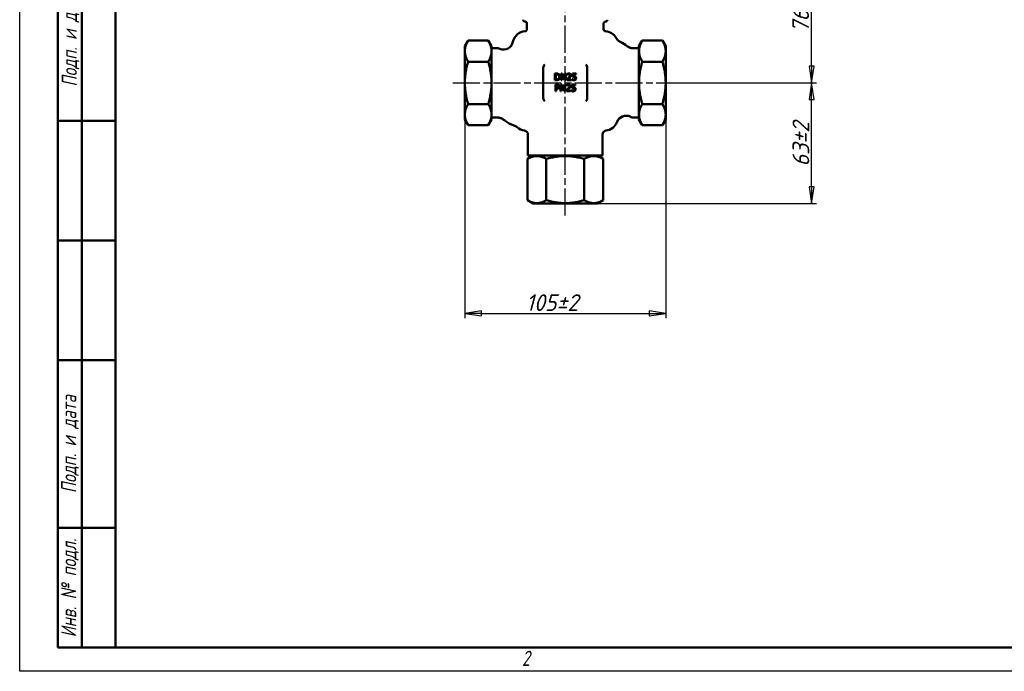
# Model space of a CAD drawing. Header units: millimetres. Extents: x 0 to 1050, y 0 to 742.
# Tile 1 of 3: x 0 to 514, y 0 to 340. Entities that reach past the tile are written whole.
import ezdxf
from ezdxf.enums import TextEntityAlignment as Align

# ---------------------------------------------------------------- set-up
doc = ezdxf.new("R2010")
doc.units = ezdxf.units.MM
doc.header["$LTSCALE"] = 2.5
doc.linetypes.add('CHAIN', pattern=[0.7087, 0.4724, -0.0591, 0.1181, -0.0591])
for name, color, linetype, lineweight in [('Видимый контур (ГОСТ)', 7, 'Continuous', 50), ('Кромка (ГОСТ)', 7, 'Continuous', 50), ('Обозначение (ГОСТ)', 7, 'Continuous', 25), ('Осевая линия (ГОСТ)', 7, 'Continuous', 25), ('Размер (ГОСТ)', 7, 'Continuous', 25), ('Эскизная геометрия (ГОСТ)', 7, 'Continuous', 50)]:
    doc.layers.add(name, color=color, linetype=linetype, lineweight=lineweight)
doc.styles.add('Альтернативный текст (ГОСТ)', font='arial.ttf', dxfattribs={"width": 0.8})
doc.styles.add('Обычный текст (ГОСТ)', font='GOST Common Italic.ttf')
doc.styles.add('Стиль текста112', font='GOST Common Italic.ttf', dxfattribs={"width": 0.8})
doc.dimstyles.new('Обычный (ГОСТ)', dxfattribs={"dimscale": 2.5, "dimtxt": 3.5, "dimasz": 3.5, "dimexe": 1, "dimexo": 0, "dimgap": 0.5, "dimtad": 1, "dimtxsty": 'Обычный текст (ГОСТ)', "dimblk": 'Filled-1', "dimcen": 0.09, "dimdle": 15, "dimclrd": 256, "dimclre": 256, "dimclrt": 256, "dimazin": 2, "dimtfac": 0.714286, "dimtdec": 3, "dimtmove": 0, "dimatfit": 3, "dimfxl": 1, "dimtolj": 1, "dimlwd": 25, "dimlwe": 25, "dimarcsym": 0})

# ---------------------------------------------------------------- blocks, each defined once
blk = doc.blocks.new('Рамки ГОСТ - Рамка')
at = {"layer": 'Кромка (ГОСТ)', "lineweight": 25}
for p, q in [((0, 0), (0, 297)), ((420, 0), (0, 0))]:
    blk.add_line(p, q, dxfattribs=at)
at = {"layer": 'Кромка (ГОСТ)'}
for p, q in [((20, 292), (20, 5)), ((20, 5), (415, 5))]:
    blk.add_line(p, q, dxfattribs=at)
at = {"layer": 'Кромка (ГОСТ)', "insert": (104.99, 4.3), "char_height": 3.17, "width": 5.2328, "attachment_point": 1, "style": 'Альтернативный текст (ГОСТ)'}
blk.add_mtext('\\fGOST Common|b0|i1;{\\H3.1700;2}', dxfattribs=at)
blk = doc.blocks.new('ГОСТ - Доп. графы 1')
at = {"layer": 'Эскизная геометрия (ГОСТ)'}
for p, q in [((-12, 0), (-12, 145)), ((-12, 145), (0, 145)), ((-7, 145), (-7, 0)), ((-12, 110), (-7, 110)), ((-7, 110), (0, 110)), ((-12, 85), (-7, 85)), ((-7, 85), (0, 85)), ((-12, 60), (-7, 60)), ((-7, 60), (0, 60)), ((-12, 25), (-7, 25)), ((-7, 25), (0, 25)), ((0, 0), (-12, 0))]:
    blk.add_line(p, q, dxfattribs=at)
at = {"layer": 'Обозначение (ГОСТ)', "char_height": 3.17, "attachment_point": 5, "rotation": 90, "style": 'Альтернативный текст (ГОСТ)'}
for s, insert, width in [('\\fGOST Common|b0|i1;{\\H3.1700;Подп. и дата}', (-9.37, 127.41), 34.7679), ('\\fGOST Common|b0|i1;{\\H3.1700;Подп. и дата}', (-9.5, 42.47), 35.1486), ('\\fGOST Common|b0|i1;{\\H3.1700;Инв. № подл.}', (-9.5, 12.41), 24.9618)]:
    blk.add_mtext(s, dxfattribs=dict(at, insert=insert, width=width))
at = {"layer": 'Обозначение (ГОСТ)', "style": 'Стиль текста112'}
for tag, p in [('Подп._и_дата_2', (-3.53, 127.51)), ('Инв._номер_дубликата', (-3.41, 97.47)), ('Взамен_инв._номера', (-3.46, 72.53)), ('Подп._и_дата_1', (-3.42, 42.35)), ('ИНВЕНТАРНЫЙ_НОМЕР', (-3.33, 12.68))]:
    blk.add_attdef(tag, text='', height=3.17, rotation=90, dxfattribs=at).set_placement(p, align=Align.MIDDLE_CENTER)
blk = doc.blocks.new('Filled-1')
at = {"color": 0}
for p, q in [((0, 0), (-1, 0.143)), ((-1, 0.143), (-1, -0.143)), ((-1, 0), (0, 0)), ((-1, -0.143), (0, 0))]:
    blk.add_line(p, q, dxfattribs=at)
at = {"color": 0, "flags": 128}
blk.add_lwpolyline([(-1, -0.143), (0, 0), (-1, 0.143), (-1, -0.143)], dxfattribs=at)
at = {"color": 0}
blk.add_solid([(-1, -0.143), (0, 0), (-1, 0.143), (-1, -0.143)], dxfattribs=at)
blk = doc.blocks.new('*D11')
at = {"layer": 'Defpoints', "color": 0, "linetype": 'Continuous', "transparency": 16777216}
for p in [(232.59, 288.24), (337.59, 288.24), (337.59, 186.95)]:
    blk.add_point(p, dxfattribs=at)
at = {"layer": 'Размер (ГОСТ)', "linetype": 'Continuous', "lineweight": 25, "transparency": 16777216}
for p, q in [((232.59, 288.24), (232.59, 184.45)), ((337.59, 288.24), (337.59, 184.45)), ((241.34, 186.95), (328.84, 186.95))]:
    blk.add_line(p, q, dxfattribs=at)
at = {"layer": 'Размер (ГОСТ)', "linetype": 'Continuous', "lineweight": 25, "transparency": 16777216, "xscale": 8.75, "yscale": 8.75, "zscale": 8.75, "rotation": 180}
blk.add_blockref('Filled-1', (232.59, 186.95), dxfattribs=at)
at = {"layer": 'Размер (ГОСТ)', "linetype": 'Continuous', "lineweight": 25, "transparency": 16777216, "xscale": 8.75, "yscale": 8.75, "zscale": 8.75}
blk.add_blockref('Filled-1', (337.59, 186.95), dxfattribs=at)
at = {"layer": 'Размер (ГОСТ)', "linetype": 'Continuous', "lineweight": 25, "transparency": 16777216, "insert": (264.51, 196.95), "char_height": 8.75, "attachment_point": 1, "style": 'Обычный текст (ГОСТ)'}
blk.add_mtext('\\A1;\\fGOST Common|b0|i1;{\\H8.7500;105±2}', dxfattribs=at)
blk = doc.blocks.new('*D12')
at = {"layer": 'Defpoints', "color": 0, "linetype": 'Continuous', "transparency": 16777216}
for p in [(343.84, 307.35), (413.83, 307.35), (301.89, 244.35)]:
    blk.add_point(p, dxfattribs=at)
at = {"layer": 'Размер (ГОСТ)', "linetype": 'Continuous', "lineweight": 25, "transparency": 16777216}
for p, q in [((343.84, 307.35), (416.33, 307.35)), ((413.83, 253.1), (413.83, 298.6)), ((301.89, 244.35), (416.33, 244.35))]:
    blk.add_line(p, q, dxfattribs=at)
at = {"layer": 'Размер (ГОСТ)', "linetype": 'Continuous', "lineweight": 25, "transparency": 16777216, "xscale": 8.75, "yscale": 8.75, "zscale": 8.75}
for p, rotation in [((413.83, 307.35), 90), ((413.83, 244.35), 270)]:
    blk.add_blockref('Filled-1', p, dxfattribs=dict(at, rotation=rotation))
at = {"layer": 'Размер (ГОСТ)', "linetype": 'Continuous', "lineweight": 25, "transparency": 16777216, "insert": (403.83, 263.66), "char_height": 8.75, "attachment_point": 1, "rotation": 90, "style": 'Обычный текст (ГОСТ)'}
blk.add_mtext('\\A1;\\fGOST Common|b0|i1;{\\H8.7500;63±2}', dxfattribs=at)
blk = doc.blocks.new('*D13')
at = {"layer": 'Defpoints', "color": 0, "linetype": 'Continuous', "transparency": 16777216}
for p in [(295.71, 383.35), (413.82, 383.35), (343.84, 307.35)]:
    blk.add_point(p, dxfattribs=at)
at = {"layer": 'Размер (ГОСТ)', "linetype": 'Continuous', "lineweight": 25, "transparency": 16777216}
for p, q in [((295.71, 383.35), (416.32, 383.35)), ((413.82, 316.1), (413.82, 374.6)), ((343.84, 307.35), (416.32, 307.35))]:
    blk.add_line(p, q, dxfattribs=at)
at = {"layer": 'Размер (ГОСТ)', "linetype": 'Continuous', "lineweight": 25, "transparency": 16777216, "xscale": 8.75, "yscale": 8.75, "zscale": 8.75}
for p, rotation in [((413.82, 383.35), 90), ((413.82, 307.35), 270)]:
    blk.add_blockref('Filled-1', p, dxfattribs=dict(at, rotation=rotation))
at = {"layer": 'Размер (ГОСТ)', "linetype": 'Continuous', "lineweight": 25, "transparency": 16777216, "insert": (403.71, 333.62), "char_height": 8.75, "attachment_point": 1, "rotation": 90, "style": 'Обычный текст (ГОСТ)'}
blk.add_mtext('\\A1;\\fGOST Common|b0|i1;{\\H8.7500;76±2}', dxfattribs=at)

msp = doc.modelspace()

# ---------------------------------------------------------------- linework, layer by layer
at = {"layer": 'Видимый контур (ГОСТ)'}
for p, q in [((265.088, 335.335), (265.088, 338.35)), ((305.088, 335.335), (305.088, 338.35)), ((232.588, 326.457), (234.32, 329.457)), ((234.32, 329.457), (244.856, 329.457)), ((246.588, 326.457), (244.856, 329.457)), ((323.588, 326.457), (325.32, 329.457)), ((335.856, 329.457), (325.32, 329.457)), ((337.588, 326.457), (335.856, 329.457)), ((232.588, 326.457), (232.588, 288.244)), ((246.588, 288.244), (246.588, 326.457)), ((246.588, 325.495), (248.977, 325.495)), ((323.588, 325.495), (320.445, 325.495)), ((323.588, 326.457), (323.588, 288.244)), ((337.588, 288.244), (337.588, 326.457)), ((234.32, 318.404), (244.856, 318.404)), ((273.588, 315.35), (273.588, 299.35)), ((296.588, 299.35), (296.588, 315.35)), ((335.856, 318.404), (325.32, 318.404)), ((280.405, 312.247), (279.608, 312.247)), ((279.608, 312.247), (279.608, 308.747)), ((279.608, 308.747), (280.413, 308.747)), ((280.073, 311.844), (280.427, 311.844)), ((280.073, 309.15), (280.073, 311.844)), ((280.427, 309.15), (280.073, 309.15)), ((283.533, 312.247), (282.872, 312.247)), ((282.872, 312.247), (282.872, 308.747)), ((282.872, 308.747), (283.306, 308.747)), ((283.306, 308.747), (283.306, 311.765)), ((283.306, 311.765), (284.855, 308.747)), ((284.943, 309.476), (283.533, 312.247)), ((284.855, 308.747), (285.377, 308.747)), ((285.377, 312.247), (284.943, 312.247)), ((284.943, 312.247), (284.943, 309.476)), ((285.377, 308.747), (285.377, 312.247)), ((285.986, 309.243), (285.986, 308.747)), ((285.986, 308.747), (288.145, 308.747)), ((286.06, 312.111), (286.06, 311.612)), ((286.06, 311.612), (286.086, 311.612)), ((288.145, 309.153), (286.426, 309.153)), ((288.145, 308.747), (288.145, 309.153)), ((288.684, 309.368), (288.65, 309.368)), ((288.65, 309.368), (288.65, 308.872)), ((290.715, 312.247), (288.794, 312.247)), ((288.794, 312.247), (288.794, 310.443)), ((289.245, 310.903), (289.245, 311.836)), ((289.245, 311.836), (290.715, 311.836)), ((290.715, 311.836), (290.715, 312.247)), ((280.792, 306.484), (279.913, 306.484)), ((279.913, 306.484), (279.913, 302.984)), ((280.378, 304.686), (280.378, 306.082)), ((280.378, 306.082), (280.763, 306.082)), ((280.695, 304.686), (280.378, 304.686)), ((280.378, 302.984), (280.378, 304.289)), ((280.378, 304.289), (280.772, 304.289)), ((283.228, 306.484), (282.567, 306.484)), ((282.567, 306.484), (282.567, 302.984)), ((283.001, 306.002), (284.55, 302.984)), ((283.001, 302.984), (283.001, 306.002)), ((284.638, 303.713), (283.228, 306.484)), ((285.072, 306.484), (284.638, 306.484)), ((284.638, 306.484), (284.638, 303.713)), ((285.072, 302.984), (285.072, 306.484)), ((285.755, 306.348), (285.755, 305.849)), ((285.755, 305.849), (285.781, 305.849)), ((288.379, 303.606), (288.345, 303.606)), ((288.345, 303.606), (288.345, 303.109)), ((290.41, 306.484), (288.49, 306.484)), ((288.49, 306.484), (288.49, 304.68)), ((288.94, 305.14), (288.94, 306.073)), ((288.94, 306.073), (290.41, 306.073)), ((290.41, 306.073), (290.41, 306.484)), ((279.913, 302.984), (280.378, 302.984)), ((282.567, 302.984), (283.001, 302.984)), ((284.55, 302.984), (285.072, 302.984)), ((285.682, 303.481), (285.682, 302.984)), ((285.682, 302.984), (287.84, 302.984)), ((287.84, 303.39), (286.121, 303.39)), ((287.84, 302.984), (287.84, 303.39)), ((234.32, 296.297), (244.856, 296.297)), ((335.856, 296.297), (325.32, 296.297)), ((232.588, 288.244), (234.32, 285.244)), ((246.588, 288.244), (244.856, 285.244)), ((246.588, 289.205), (249.732, 289.205)), ((323.588, 289.205), (321.2, 289.205)), ((323.588, 288.244), (325.32, 285.244)), ((337.588, 288.244), (335.856, 285.244)), ((234.32, 285.244), (244.856, 285.244)), ((335.856, 285.244), (325.32, 285.244)), ((265.588, 280.406), (265.588, 269.35)), ((304.588, 280.406), (304.588, 269.35)), ((268.291, 269.35), (265.291, 267.618)), ((265.291, 267.618), (265.291, 246.082)), ((265.588, 269.35), (304.588, 269.35)), ((275.19, 267.618), (275.19, 246.082)), ((294.987, 267.618), (294.987, 246.082)), ((301.886, 269.35), (304.886, 267.618)), ((304.886, 267.618), (304.886, 246.082)), ((268.291, 244.35), (265.291, 246.082)), ((268.291, 244.35), (301.886, 244.35)), ((301.886, 244.35), (304.886, 246.082))]:
    msp.add_line(p, q, dxfattribs=at)
for centre, radius, start, end in [((264.088, 340.35), 1, 180, 270), ((306.088, 340.35), 1, 270, 0), ((264.088, 338.35), 1, 0, 90), ((264.088, 335.335), 1, 273.58332, 0), ((306.088, 338.35), 1, 90, 180), ((306.088, 335.335), 1, 180, 266.41668), ((264.588, 327.35), 7, 93.58332, 168.58621), ((305.588, 327.35), 7, 29.8312, 86.41668), ((248.977, 320.495), 5, 67.3645, 90), ((252.826, 329.725), 5, 247.3645, 348.58621), ((275.588, 315.35), 2, 126.59937, 180), ((294.588, 315.35), 2, 0, 53.40063), ((275.588, 299.35), 2, 180, 233.40063), ((294.588, 299.35), 2, 306.59937, 0), ((316.848, 285.202), 5, 64.20635, 159.77409), ((321.2, 294.205), 5, 244.20635, 270), ((264.588, 289.35), 7, 228.13547, 263.62063), ((305.588, 289.35), 7, 276.37937, 339.77409), ((263.588, 280.406), 2, 0, 83.62063), ((306.588, 280.406), 2, 96.37937, 180)]:
    msp.add_arc(centre, radius, start, end, dxfattribs=at)
for points, weights in [([(234.32, 329.457), (231.13, 323.931), (234.32, 318.404)], [1.06909268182, 1.23448189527, 1.06909268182]), ([(244.856, 318.404), (248.047, 323.931), (244.856, 329.457)], [1.06909268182, 1.23448189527, 1.06909268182]), ([(325.32, 329.457), (322.13, 323.931), (325.32, 318.404)], [1.06909268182, 1.23448189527, 1.06909268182]), ([(335.856, 318.404), (339.047, 323.931), (335.856, 329.457)], [1.06909268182, 1.23448189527, 1.06909268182]), ([(234.32, 318.404), (231.13, 307.35), (234.32, 296.297)], [1.06909268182, 1.23448189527, 1.06909268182]), ([(244.856, 296.297), (248.047, 307.35), (244.856, 318.404)], [1.06909268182, 1.23448189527, 1.06909268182]), ([(325.32, 318.404), (322.13, 307.35), (325.32, 296.297)], [1.06909268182, 1.23448189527, 1.06909268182]), ([(335.856, 296.297), (339.047, 307.35), (335.856, 318.404)], [1.06909268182, 1.23448189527, 1.06909268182]), ([(234.32, 296.297), (231.13, 290.77), (234.32, 285.244)], [1.06909268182, 1.23448189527, 1.06909268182]), ([(244.856, 285.244), (248.047, 290.77), (244.856, 296.297)], [1.06909268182, 1.23448189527, 1.06909268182]), ([(325.32, 296.297), (322.13, 290.77), (325.32, 285.244)], [1.06909268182, 1.23448189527, 1.06909268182]), ([(335.856, 285.244), (339.047, 290.77), (335.856, 296.297)], [1.06909268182, 1.23448189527, 1.06909268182]), ([(275.19, 267.618), (270.24, 270.476), (265.291, 267.618)], [1, 1.15470053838, 1]), ([(294.987, 267.618), (285.088, 270.476), (275.19, 267.618)], [1, 1.15470053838, 1]), ([(304.886, 267.618), (299.936, 270.476), (294.987, 267.618)], [1, 1.15470053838, 1]), ([(265.291, 246.082), (270.24, 243.225), (275.19, 246.082)], [1, 1.15470053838, 1]), ([(275.19, 246.082), (285.088, 243.225), (294.987, 246.082)], [1, 1.15470053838, 1]), ([(294.987, 246.082), (299.936, 243.225), (304.886, 246.082)], [1, 1.15470053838, 1])]:
    msp.add_rational_spline(points, weights, degree=2, dxfattribs=at)
for points, knots in [([(313.838, 328.812), (313.637, 328.908), (313.441, 329.018), (313.071, 329.261), (312.896, 329.393), (312.574, 329.671), (312.426, 329.816), (312.16, 330.109), (312.042, 330.258), (311.832, 330.55), (311.741, 330.693), (311.661, 330.833)], [1.535739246, 1.535739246, 1.535739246, 1.535739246, 1.540663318, 1.540663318, 1.545587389, 1.545587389, 1.550511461, 1.550511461, 1.555435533, 1.555435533, 1.560359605, 1.560359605, 1.560359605, 1.560359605]), ([(320.445, 325.495), (320.182, 325.495), (319.919, 325.517), (319.408, 325.597), (319.162, 325.657), (318.701, 325.803), (318.486, 325.89), (318.091, 326.079), (317.912, 326.18), (317.589, 326.387), (317.445, 326.492), (317.316, 326.596)], [1.9173925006, 1.9173925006, 1.9173925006, 1.9173925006, 1.9181244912, 1.9181244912, 1.9188564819, 1.9188564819, 1.9195884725, 1.9195884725, 1.9203204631, 1.9203204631, 1.9210524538, 1.9210524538, 1.9210524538, 1.9210524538]), ([(281.658, 311.969), (281.513, 312.065), (281.347, 312.129), (281.09, 312.197), (280.876, 312.247), (280.405, 312.247)], [-0.40837265, -0.40837265, -0.40837265, -0.40837265, -0.14133287, -0.14133287, 0, 0, 0, 0]), ([(280.413, 308.747), (280.634, 308.747), (280.894, 308.759), (281.211, 308.824), (281.406, 308.873), (281.653, 309.028)], [-0.28084093, -0.28084093, -0.28084093, -0.28084093, -0.08728295, -0.08728295, 0, 0, 0, 0]), ([(280.427, 311.844), (280.707, 311.844), (280.867, 311.815), (281.094, 311.762), (281.227, 311.708), (281.352, 311.634)], [-0.070078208, -0.070078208, -0.070078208, -0.070078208, -0.04344913, -0.04344913, 0, 0, 0, 0]), ([(281.394, 309.382), (281.331, 309.338), (281.264, 309.301), (281.094, 309.227), (281.01, 309.208), (280.795, 309.162), (280.606, 309.15), (280.427, 309.15)], [-0.074312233, -0.074312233, -0.074312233, -0.074312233, -0.06573242, -0.06573242, -0.053662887, -0.053662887, 0, 0, 0, 0]), ([(281.352, 311.634), (281.447, 311.576), (281.53, 311.505), (281.674, 311.334), (281.731, 311.237), (281.854, 310.934), (281.882, 310.714), (281.882, 310.5)], [-0.13123432, -0.13123432, -0.13123432, -0.13123432, -0.09804191, -0.09804191, -0.06428736, -0.06428736, 0, 0, 0, 0]), ([(281.882, 310.5), (281.882, 310.343), (281.869, 310.18), (281.806, 309.928), (281.763, 309.797), (281.603, 309.553), (281.508, 309.459), (281.394, 309.382)], [-0.15837325, -0.15837325, -0.15837325, -0.15837325, -0.08754222, -0.08754222, -0.04098995, -0.04098995, 0, 0, 0, 0]), ([(281.653, 309.028), (281.779, 309.111), (281.889, 309.213), (282.091, 309.465), (282.171, 309.611), (282.325, 309.984), (282.367, 310.236), (282.367, 310.494)], [-0.1600605, -0.1600605, -0.1600605, -0.1600605, -0.12119321, -0.12119321, -0.07735371, -0.07735371, 0, 0, 0, 0]), ([(282.367, 310.494), (282.367, 310.69), (282.347, 310.887), (282.237, 311.288), (282.154, 311.438), (281.968, 311.717), (281.827, 311.857), (281.658, 311.969)], [-0.13573814, -0.13573814, -0.13573814, -0.13573814, -0.10047704, -0.10047704, -0.0608476, -0.0608476, 0, 0, 0, 0]), ([(286.832, 310.086), (286.701, 309.942), (286.565, 309.801), (286.341, 309.582), (286.194, 309.438), (285.986, 309.243)], [-0.22558234, -0.22558234, -0.22558234, -0.22558234, -0.0853349, -0.0853349, 0, 0, 0, 0]), ([(286.956, 312.321), (286.79, 312.321), (286.625, 312.294), (286.396, 312.233), (286.202, 312.181), (286.06, 312.111)], [-0.15890942, -0.15890942, -0.15890942, -0.15890942, -0.047502, -0.047502, 0, 0, 0, 0]), ([(286.086, 311.612), (286.131, 311.644), (286.188, 311.679), (286.259, 311.723), (286.328, 311.765), (286.426, 311.805)], [-0.09223777, -0.09223777, -0.09223777, -0.09223777, -0.031702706, -0.031702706, 0, 0, 0, 0]), ([(286.426, 311.805), (286.505, 311.837), (286.587, 311.864), (286.711, 311.894), (286.804, 311.915), (286.922, 311.915)], [-0.10852049, -0.10852049, -0.10852049, -0.10852049, -0.03566853, -0.03566853, 0, 0, 0, 0]), ([(286.426, 309.153), (286.56, 309.277), (286.728, 309.437), (286.979, 309.676), (287.132, 309.822), (287.351, 310.06)], [-0.20158805, -0.20158805, -0.20158805, -0.20158805, -0.0969121, -0.0969121, 0, 0, 0, 0]), ([(287.524, 311.334), (287.524, 311.24), (287.512, 311.148), (287.462, 310.963), (287.425, 310.874), (287.26, 310.576), (287.038, 310.313), (286.832, 310.086)], [-0.16418866, -0.16418866, -0.16418866, -0.16418866, -0.12872778, -0.12872778, -0.09201221, -0.09201221, 0, 0, 0, 0]), ([(286.922, 311.915), (287.035, 311.915), (287.114, 311.896), (287.235, 311.855), (287.296, 311.82), (287.351, 311.773)], [-0.03835738, -0.03835738, -0.03835738, -0.03835738, -0.021531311, -0.021531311, 0, 0, 0, 0]), ([(288, 311.359), (288, 311.434), (287.994, 311.509), (287.968, 311.651), (287.948, 311.717), (287.877, 311.883), (287.814, 311.974), (287.67, 312.114), (287.576, 312.186), (287.286, 312.299), (287.12, 312.321), (286.956, 312.321)], [-0.22046186, -0.22046186, -0.22046186, -0.22046186, -0.1832692, -0.1832692, -0.14899313, -0.14899313, -0.09328952, -0.09328952, -0.04905442, -0.04905442, 0, 0, 0, 0]), ([(287.351, 311.773), (287.378, 311.749), (287.403, 311.722), (287.446, 311.661), (287.464, 311.627), (287.496, 311.548), (287.524, 311.466), (287.524, 311.334)], [-0.10253591, -0.10253591, -0.10253591, -0.10253591, -0.07186523, -0.07186523, -0.03971384, -0.03971384, 0, 0, 0, 0]), ([(287.351, 310.06), (287.441, 310.156), (287.527, 310.254), (287.646, 310.399), (287.736, 310.51), (287.819, 310.659)], [-0.1699176, -0.1699176, -0.1699176, -0.1699176, -0.05114024, -0.05114024, 0, 0, 0, 0]), ([(287.819, 310.659), (287.877, 310.76), (287.921, 310.867), (287.969, 311.04), (288, 311.166), (288, 311.359)], [-0.16570419, -0.16570419, -0.16570419, -0.16570419, -0.05792876, -0.05792876, 0, 0, 0, 0]), ([(288.65, 308.872), (288.782, 308.807), (288.929, 308.761), (289.163, 308.708), (289.338, 308.673), (289.566, 308.673)], [-0.17677266, -0.17677266, -0.17677266, -0.17677266, -0.06850365, -0.06850365, 0, 0, 0, 0]), ([(289.061, 309.181), (288.986, 309.209), (288.91, 309.241), (288.81, 309.292), (288.737, 309.329), (288.684, 309.368)], [-0.070601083, -0.070601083, -0.070601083, -0.070601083, -0.019758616, -0.019758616, 0, 0, 0, 0]), ([(288.794, 310.443), (288.889, 310.464), (289.007, 310.484), (289.153, 310.506), (289.296, 310.528), (289.486, 310.528)], [-0.16423199, -0.16423199, -0.16423199, -0.16423199, -0.05726611, -0.05726611, 0, 0, 0, 0]), ([(289.574, 309.079), (289.488, 309.079), (289.399, 309.086), (289.229, 309.126), (289.144, 309.152), (289.061, 309.181)], [-0.052405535, -0.052405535, -0.052405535, -0.052405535, -0.026474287, -0.026474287, 0, 0, 0, 0]), ([(289.563, 310.922), (289.513, 310.922), (289.462, 310.921), (289.389, 310.917), (289.328, 310.914), (289.245, 310.903)], [-0.076870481, -0.076870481, -0.076870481, -0.076870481, -0.02510792, -0.02510792, 0, 0, 0, 0]), ([(289.486, 310.528), (289.629, 310.528), (289.774, 310.511), (289.951, 310.445), (290.009, 310.411), (290.059, 310.367)], [-0.056540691, -0.056540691, -0.056540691, -0.056540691, -0.020299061, -0.020299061, 0, 0, 0, 0]), ([(290.374, 310.704), (290.32, 310.746), (290.262, 310.783), (290.142, 310.841), (290.081, 310.864), (289.957, 310.893), (289.82, 310.922), (289.563, 310.922)], [-0.24096281, -0.24096281, -0.24096281, -0.24096281, -0.15671035, -0.15671035, -0.07714406, -0.07714406, 0, 0, 0, 0]), ([(289.566, 308.673), (289.665, 308.673), (289.763, 308.682), (289.923, 308.717), (290.014, 308.742), (290.234, 308.849), (290.338, 308.922), (290.425, 309.016)], [-0.12663948, -0.12663948, -0.12663948, -0.12663948, -0.0735179, -0.0735179, -0.03852684, -0.03852684, 0, 0, 0, 0]), ([(290.079, 309.292), (290.048, 309.256), (290.013, 309.223), (289.935, 309.169), (289.894, 309.147), (289.803, 309.112), (289.707, 309.079), (289.574, 309.079)], [-0.11605878, -0.11605878, -0.11605878, -0.11605878, -0.07773392, -0.07773392, -0.03992352, -0.03992352, 0, 0, 0, 0]), ([(290.059, 310.367), (290.092, 310.34), (290.121, 310.309), (290.18, 310.229), (290.199, 310.187), (290.246, 310.075), (290.258, 309.969), (290.258, 309.862)], [-0.047589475, -0.047589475, -0.047589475, -0.047589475, -0.040971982, -0.040971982, -0.032077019, -0.032077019, 0, 0, 0, 0]), ([(290.258, 309.862), (290.258, 309.692), (290.23, 309.587), (290.181, 309.442), (290.138, 309.362), (290.079, 309.292)], [-0.045866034, -0.045866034, -0.045866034, -0.045866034, -0.027637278, -0.027637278, 0, 0, 0, 0]), ([(290.734, 309.859), (290.734, 309.97), (290.726, 310.086), (290.684, 310.272), (290.656, 310.357), (290.544, 310.548), (290.468, 310.634), (290.374, 310.704)], [-0.11028631, -0.11028631, -0.11028631, -0.11028631, -0.06656425, -0.06656425, -0.03508569, -0.03508569, 0, 0, 0, 0]), ([(290.425, 309.016), (290.527, 309.126), (290.601, 309.252), (290.689, 309.484), (290.734, 309.639), (290.734, 309.859)], [-0.16403164, -0.16403164, -0.16403164, -0.16403164, -0.06583052, -0.06583052, 0, 0, 0, 0]), ([(281.441, 304.896), (281.403, 304.856), (281.36, 304.823), (281.247, 304.758), (281.186, 304.74), (281.02, 304.697), (280.855, 304.686), (280.695, 304.686)], [-0.067898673, -0.067898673, -0.067898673, -0.067898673, -0.059454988, -0.059454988, -0.047822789, -0.047822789, 0, 0, 0, 0]), ([(280.763, 306.082), (280.864, 306.082), (281.024, 306.077), (281.239, 306.027), (281.317, 305.995), (281.387, 305.948)], [-0.066079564, -0.066079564, -0.066079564, -0.066079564, -0.025412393, -0.025412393, 0, 0, 0, 0]), ([(280.772, 304.289), (281.126, 304.289), (281.318, 304.351), (281.573, 304.454), (281.705, 304.54), (281.819, 304.652)], [-0.082422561, -0.082422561, -0.082422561, -0.082422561, -0.047986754, -0.047986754, 0, 0, 0, 0]), ([(281.708, 306.266), (281.591, 306.347), (281.461, 306.401), (281.208, 306.46), (281.042, 306.484), (280.792, 306.484)], [-0.16555373, -0.16555373, -0.16555373, -0.16555373, -0.07494064, -0.07494064, 0, 0, 0, 0]), ([(281.387, 305.948), (281.433, 305.918), (281.473, 305.883), (281.542, 305.799), (281.568, 305.754), (281.626, 305.613), (281.64, 305.514), (281.64, 305.415)], [-0.062027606, -0.062027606, -0.062027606, -0.062027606, -0.045669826, -0.045669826, -0.029522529, -0.029522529, 0, 0, 0, 0]), ([(281.64, 305.415), (281.64, 305.271), (281.614, 305.175), (281.554, 305.028), (281.503, 304.958), (281.441, 304.896)], [-0.047813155, -0.047813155, -0.047813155, -0.047813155, -0.02617004, -0.02617004, 0, 0, 0, 0]), ([(282.125, 305.429), (282.125, 305.535), (282.114, 305.641), (282.068, 305.811), (282.036, 305.899), (281.903, 306.105), (281.814, 306.194), (281.708, 306.266)], [-0.12516518, -0.12516518, -0.12516518, -0.12516518, -0.07343034, -0.07343034, -0.03849855, -0.03849855, 0, 0, 0, 0]), ([(281.819, 304.652), (281.867, 304.7), (281.91, 304.752), (281.986, 304.869), (282.018, 304.932), (282.085, 305.102), (282.125, 305.245), (282.125, 305.429)], [-0.12386578, -0.12386578, -0.12386578, -0.12386578, -0.09019905, -0.09019905, -0.05516574, -0.05516574, 0, 0, 0, 0]), ([(286.527, 304.323), (286.396, 304.179), (286.26, 304.038), (286.036, 303.819), (285.889, 303.675), (285.682, 303.481)], [-0.22558234, -0.22558234, -0.22558234, -0.22558234, -0.0853349, -0.0853349, 0, 0, 0, 0]), ([(286.652, 306.558), (286.486, 306.558), (286.32, 306.532), (286.091, 306.47), (285.897, 306.418), (285.755, 306.348)], [-0.15890942, -0.15890942, -0.15890942, -0.15890942, -0.047502, -0.047502, 0, 0, 0, 0]), ([(285.781, 305.849), (285.826, 305.881), (285.883, 305.917), (285.954, 305.961), (286.023, 306.003), (286.121, 306.042)], [-0.09223777, -0.09223777, -0.09223777, -0.09223777, -0.031702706, -0.031702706, 0, 0, 0, 0]), ([(286.121, 306.042), (286.2, 306.075), (286.282, 306.101), (286.406, 306.131), (286.499, 306.153), (286.618, 306.153)], [-0.10852049, -0.10852049, -0.10852049, -0.10852049, -0.03566853, -0.03566853, 0, 0, 0, 0]), ([(286.121, 303.39), (286.255, 303.514), (286.424, 303.674), (286.674, 303.913), (286.827, 304.06), (287.046, 304.298)], [-0.20158805, -0.20158805, -0.20158805, -0.20158805, -0.0969121, -0.0969121, 0, 0, 0, 0]), ([(287.219, 305.571), (287.219, 305.477), (287.207, 305.385), (287.157, 305.201), (287.12, 305.111), (286.955, 304.814), (286.733, 304.55), (286.527, 304.323)], [-0.16418866, -0.16418866, -0.16418866, -0.16418866, -0.12872778, -0.12872778, -0.09201221, -0.09201221, 0, 0, 0, 0]), ([(286.618, 306.153), (286.73, 306.153), (286.809, 306.133), (286.93, 306.092), (286.991, 306.058), (287.046, 306.011)], [-0.03835738, -0.03835738, -0.03835738, -0.03835738, -0.021531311, -0.021531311, 0, 0, 0, 0]), ([(287.695, 305.597), (287.695, 305.671), (287.689, 305.747), (287.663, 305.888), (287.643, 305.954), (287.572, 306.121), (287.509, 306.211), (287.365, 306.351), (287.271, 306.423), (286.981, 306.537), (286.815, 306.558), (286.652, 306.558)], [-0.22046186, -0.22046186, -0.22046186, -0.22046186, -0.1832692, -0.1832692, -0.14899313, -0.14899313, -0.09328952, -0.09328952, -0.04905442, -0.04905442, 0, 0, 0, 0]), ([(287.046, 306.011), (287.074, 305.987), (287.098, 305.96), (287.141, 305.899), (287.159, 305.865), (287.191, 305.785), (287.219, 305.703), (287.219, 305.571)], [-0.10253591, -0.10253591, -0.10253591, -0.10253591, -0.07186523, -0.07186523, -0.03971384, -0.03971384, 0, 0, 0, 0]), ([(287.046, 304.298), (287.136, 304.393), (287.222, 304.491), (287.341, 304.636), (287.431, 304.747), (287.514, 304.896)], [-0.1699176, -0.1699176, -0.1699176, -0.1699176, -0.05114024, -0.05114024, 0, 0, 0, 0]), ([(287.514, 304.896), (287.572, 304.997), (287.616, 305.104), (287.664, 305.277), (287.695, 305.404), (287.695, 305.597)], [-0.16570419, -0.16570419, -0.16570419, -0.16570419, -0.05792876, -0.05792876, 0, 0, 0, 0]), ([(288.756, 303.418), (288.681, 303.446), (288.605, 303.478), (288.506, 303.529), (288.432, 303.566), (288.379, 303.606)], [-0.070601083, -0.070601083, -0.070601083, -0.070601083, -0.019758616, -0.019758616, 0, 0, 0, 0]), ([(288.49, 304.68), (288.584, 304.701), (288.702, 304.721), (288.848, 304.744), (288.991, 304.766), (289.182, 304.766)], [-0.16423199, -0.16423199, -0.16423199, -0.16423199, -0.05726611, -0.05726611, 0, 0, 0, 0]), ([(289.258, 305.16), (289.209, 305.16), (289.157, 305.158), (289.084, 305.154), (289.023, 305.151), (288.94, 305.14)], [-0.076870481, -0.076870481, -0.076870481, -0.076870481, -0.02510792, -0.02510792, 0, 0, 0, 0]), ([(289.182, 304.766), (289.324, 304.766), (289.469, 304.748), (289.646, 304.682), (289.704, 304.649), (289.754, 304.604)], [-0.056540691, -0.056540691, -0.056540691, -0.056540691, -0.020299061, -0.020299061, 0, 0, 0, 0]), ([(290.069, 304.941), (290.015, 304.983), (289.957, 305.02), (289.837, 305.079), (289.776, 305.101), (289.652, 305.13), (289.515, 305.16), (289.258, 305.16)], [-0.24096281, -0.24096281, -0.24096281, -0.24096281, -0.15671035, -0.15671035, -0.07714406, -0.07714406, 0, 0, 0, 0]), ([(289.754, 304.604), (289.787, 304.577), (289.816, 304.547), (289.875, 304.467), (289.894, 304.424), (289.941, 304.312), (289.953, 304.206), (289.953, 304.099)], [-0.047589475, -0.047589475, -0.047589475, -0.047589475, -0.040971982, -0.040971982, -0.032077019, -0.032077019, 0, 0, 0, 0]), ([(289.953, 304.099), (289.953, 303.929), (289.925, 303.825), (289.876, 303.68), (289.834, 303.6), (289.774, 303.529)], [-0.045866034, -0.045866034, -0.045866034, -0.045866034, -0.027637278, -0.027637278, 0, 0, 0, 0]), ([(290.43, 304.096), (290.43, 304.207), (290.421, 304.323), (290.379, 304.51), (290.351, 304.594), (290.239, 304.785), (290.163, 304.871), (290.069, 304.941)], [-0.11028631, -0.11028631, -0.11028631, -0.11028631, -0.06656425, -0.06656425, -0.03508569, -0.03508569, 0, 0, 0, 0]), ([(290.12, 303.254), (290.222, 303.363), (290.296, 303.489), (290.384, 303.722), (290.43, 303.877), (290.43, 304.096)], [-0.16403164, -0.16403164, -0.16403164, -0.16403164, -0.06583052, -0.06583052, 0, 0, 0, 0]), ([(288.345, 303.109), (288.477, 303.044), (288.624, 302.999), (288.858, 302.945), (289.033, 302.911), (289.261, 302.911)], [-0.17677266, -0.17677266, -0.17677266, -0.17677266, -0.06850365, -0.06850365, 0, 0, 0, 0]), ([(289.269, 303.316), (289.183, 303.316), (289.094, 303.323), (288.924, 303.363), (288.839, 303.389), (288.756, 303.418)], [-0.052405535, -0.052405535, -0.052405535, -0.052405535, -0.026474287, -0.026474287, 0, 0, 0, 0]), ([(289.261, 302.911), (289.36, 302.911), (289.458, 302.92), (289.618, 302.954), (289.709, 302.979), (289.93, 303.086), (290.033, 303.16), (290.12, 303.254)], [-0.12663948, -0.12663948, -0.12663948, -0.12663948, -0.0735179, -0.0735179, -0.03852684, -0.03852684, 0, 0, 0, 0]), ([(289.774, 303.529), (289.743, 303.493), (289.708, 303.461), (289.63, 303.406), (289.589, 303.384), (289.498, 303.349), (289.403, 303.316), (289.269, 303.316)], [-0.11605878, -0.11605878, -0.11605878, -0.11605878, -0.07773392, -0.07773392, -0.03992352, -0.03992352, 0, 0, 0, 0]), ([(249.732, 289.205), (249.995, 289.205), (250.258, 289.184), (250.768, 289.104), (251.015, 289.044), (251.476, 288.898), (251.691, 288.811), (252.085, 288.622), (252.264, 288.521), (252.588, 288.314), (252.732, 288.209), (252.861, 288.105)], [1.9173925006, 1.9173925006, 1.9173925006, 1.9173925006, 1.9181244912, 1.9181244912, 1.9188564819, 1.9188564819, 1.9195884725, 1.9195884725, 1.9203204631, 1.9203204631, 1.9210524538, 1.9210524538, 1.9210524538, 1.9210524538]), ([(258.16, 285.155), (256.562, 285.684), (255.04, 286.496), (253.398, 287.685), (253.127, 287.892), (252.861, 288.105)], [0, 0, 0, 0, 0.50649905, 0.50649905, 0.60878866, 0.60878866, 0.60878866, 0.60878866]), ([(258.16, 285.155), (258.323, 285.101), (258.477, 285.041), (258.765, 284.912), (258.9, 284.844), (259.15, 284.705), (259.265, 284.633), (259.479, 284.489), (259.577, 284.417), (259.758, 284.276), (259.841, 284.206), (259.917, 284.137)], [1.508996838, 1.508996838, 1.508996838, 1.508996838, 1.516760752, 1.516760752, 1.524524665, 1.524524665, 1.532288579, 1.532288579, 1.540052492, 1.540052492, 1.547816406, 1.547816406, 1.547816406, 1.547816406])]:
    msp.add_open_spline(points, degree=3, knots=knots, dxfattribs=at)
msp.add_open_spline([(313.838, 328.812), (315.077, 328.219), (316.243, 327.457), (317.316, 326.596)], degree=3, dxfattribs=at)
at = {"layer": 'Осевая линия (ГОСТ)', "linetype": 'CHAIN', "ltscale": 11.993792}
for p, q in [((285.088, 238.1), (285.088, 615.6)), ((226.338, 307.35), (343.838, 307.35))]:
    msp.add_line(p, q, dxfattribs=at)

# ---------------------------------------------------------------- block references
at = {"xscale": 2.5, "yscale": 2.5, "zscale": 2.5}
for name, p in [('Рамки ГОСТ - Рамка', (0, 0)), ('ГОСТ - Доп. графы 1', (50, 12.5))]:
    msp.add_blockref(name, p, dxfattribs=at)

# ---------------------------------------------------------------- dimensions: what is measured, and where the dimension line sits
at = {"layer": 'Размер (ГОСТ)', "linetype": 'Continuous', "lineweight": 25}
for base, p1, p2, picture, middle in [((413.823, 383.35), (343.838, 307.35), (295.714, 383.35), '*D13', (413.823, 345.35)), ((413.834, 307.35), (301.886, 244.35), (343.838, 307.35), '*D12', (413.834, 276.077))]:
    dim = msp.add_linear_dim(base=base, p1=p1, p2=p2, angle=90, text='\\fGOST Common|b0|i1;{\\H8.7500;<>±2}', dimstyle='Обычный (ГОСТ)', override={"dimgap": 0.5, "dimdec": 2, "dimtol": 0, "dimlim": 0, "dimtp": 0, "dimtm": 0, "dimtdec": 3, "dimtofl": 0, "dimatfit": 1}, dxfattribs=at)
    dim.commit()
    dim.dimension.update_dxf_attribs({"geometry": picture, "text_midpoint": middle, "dimtype": 160})
dim = msp.add_linear_dim(base=(337.588, 186.952), p1=(232.588, 288.244), p2=(337.588, 288.244), text='\\fGOST Common|b0|i1;{\\H8.7500;<>±2}', dimstyle='Обычный (ГОСТ)', override={"dimgap": 0.5, "dimdec": 2, "dimtol": 0, "dimlim": 0, "dimtp": 0, "dimtm": 0, "dimtdec": 3, "dimtofl": 0, "dimatfit": 1}, dxfattribs=at)
dim.commit()
dim.dimension.update_dxf_attribs({"geometry": '*D11', "text_midpoint": (278.588, 186.952), "dimtype": 160})

doc.saveas('drawing.dxf')
